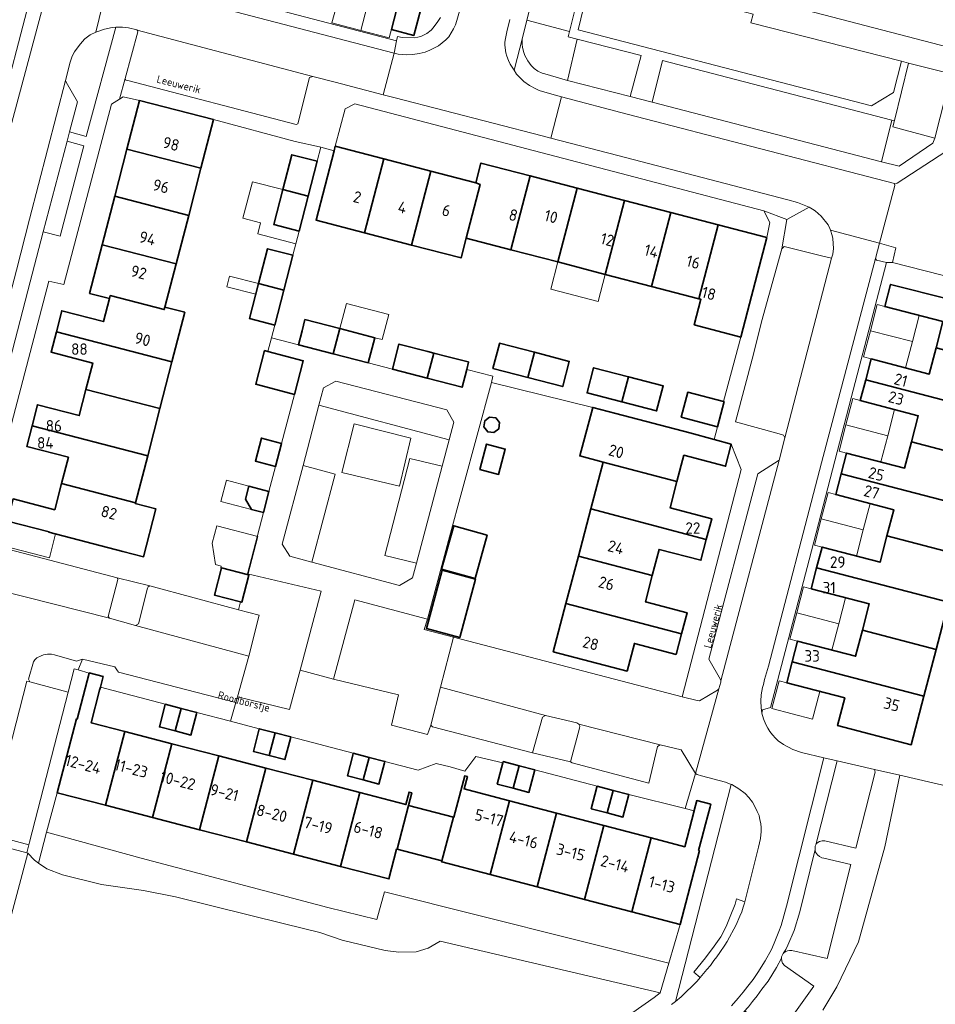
# Model space of a CAD drawing. Header units: metres. Extents: x 149984 to 156489, y 469398 to 478068.
# Tile 251 of 256: x 153404 to 153511, y 472280 to 472396. Entities that reach past the tile are written whole.
import ezdxf
from ezdxf.enums import TextEntityAlignment as Align

# ---------------------------------------------------------------- set-up
doc = ezdxf.new("R2010")
doc.units = ezdxf.units.M
doc.header["$LTSCALE"] = 0.75
for name, color, linetype, lineweight in [('B-WE-GR-BEPLANTING_CULTUUR_HEESTERS-GV', 252, 'Continuous', 18), ('B-WE-GR-BEPLANTING_CULTUUR_ROOS-GV', 252, 'Continuous', 18), ('B-WE-GR-STRUIK-GV', 252, 'Continuous', 13), ('B-WE-OG-BEBOUWING-GV', 6, 'Continuous', 35), ('B-WE-OG-BEBOUWING-T18', 1, 'Continuous', 18), ('B-WE-OG-BEBOUWING_LUIFEL-GV', 6, 'Continuous', 18), ('B-WE-OG-TERREIN_BEGROEID-GV', 252, 'Continuous', 18), ('B-WE-OG-TERREIN_ERF-GV', 252, 'Continuous', 18), ('B-WE-OG-TOPOGRAFIE-T18', 7, 'Continuous', 18), ('B-WE-VH-OPENVERHARDING_BETONSTRAATSTEEN-GV', 252, 'Continuous', 18), ('B-WE-VH-OPENVERHARDING_TEGEL-GV', 252, 'Continuous', 18)]:
    doc.layers.add(name, color=color, linetype=linetype, lineweight=lineweight)
doc.styles.add('NLCS-ISO-M500-T18', font='NLCS-ISO.ttf', dxfattribs={"height": 0.9})
doc.styles.add('NLCS-ISO-M750-T18', font='NLCS-ISO.ttf', dxfattribs={"height": 1.35})

msp = doc.modelspace()

# ---------------------------------------------------------------- linework, layer by layer
at = {"layer": 'B-WE-GR-BEPLANTING_CULTUUR_HEESTERS-GV', "flags": 128}
for points in [[(153463.521, 472395.614), (153463.027, 472393.689), (153462.983, 472393.364), (153462.97, 472392.743), (153463.019, 472392.431), (153463.133, 472391.905), (153463.296, 472391.452), (153463.427, 472391.175), (153463.64, 472390.84), (153464.007, 472390.296), (153464.37, 472389.916), (153464.805, 472389.608), (153465.294, 472389.399), (153465.62, 472389.3), (153468.303, 472388.52), (153469.436, 472393.373), (153468.36, 472393.649), (153468.511, 472394.261)], [(153506.366, 472383.885), (153505.151, 472378.977), (153507.218, 472378.47), (153511.169, 472381.17), (153511.386, 472381.75), (153506.484, 472383.096), (153506.657, 472383.809)], [(153493.44, 472368.76), (153493.73, 472369.04), (153498.258, 472367.922), (153499.28, 472367.67), (153499.36, 472367.92), (153499.41, 472368.15), (153499.51, 472368.79), (153499.42, 472369.96), (153499.33, 472370.33), (153499.144, 472370.954), (153499.08, 472371.17), (153498.87, 472371.59), (153498.04, 472372.59), (153497.37, 472373.23), (153497.04, 472373.44), (153496.634, 472373.656), (153494.03, 472372.2)], [(153504.432, 472367.646), (153504.56, 472367.42), (153505.74, 472367.15), (153506.42, 472367.17), (153506.81, 472368.9), (153504.896, 472369.413)], [(153439.111, 472350.44), (153454.382, 472346.361), (153454.93, 472348.44), (153454.11, 472349.87), (153441.1, 472353.23), (153439.64, 472352.45)], [(153450.556, 472331.861), (153453.56, 472343.249), (153449.8, 472344.18), (153446.83, 472332.78)], [(153437.247, 472343.358), (153434.81, 472334.1), (153435.69, 472332.7), (153438.282, 472332.003), (153441.01, 472342.31)], [(153429.664, 472326.411), (153432.084, 472325.76), (153430.891, 472320.982), (153429.544, 472316.195), (153435.67, 472314.7), (153436.9, 472319.334), (153439.361, 472328.606), (153430.724, 472330.637), (153430.698, 472330.533), (153430.897, 472330.481), (153430.06, 472327.294), (153429.896, 472327.337)], [(153417.59, 472324.56), (153417.94, 472324.77), (153418.98, 472328.94), (153419.07, 472329.12), (153419.25, 472329.21), (153415.44, 472330.17), (153415.53, 472329.97), (153414.38, 472325.62), (153414.55, 472325.42)], [(153453.4, 472317.346), (153454.92, 472323.19), (153451.474, 472324.085), (153451.85, 472325.32), (153443.322, 472327.589), (153440.84, 472318.283), (153448.45, 472316.42), (153447.64, 472312.85), (153451.87, 472311.762), (153452.23, 472312.85)], [(153404.83, 472297.895), (153404.957, 472297.861), (153405.727, 472297.012), (153406.201, 472296.682), (153407.15, 472300.32), (153408.405, 472304.938), (153410.655, 472313.6), (153410.751, 472313.575), (153412.149, 472318.959), (153410.87, 472319.35), (153410.396, 472319.495), (153409.69, 472316.75), (153405.16, 472299.14), (153405.081, 472298.843)], [(153469.627, 472312.994), (153469.4, 472313.16), (153465.69, 472314.01), (153465.37, 472313.81), (153464.16, 472309.62), (153468.64, 472308.55), (153469.71, 472312.53), (153469.74, 472312.74)], [(153487.506, 472305.924), (153480.964, 472280.461), (153481.64, 472281), (153483.52, 472282.83), (153483.871, 472283.264), (153483.113, 472283.878), (153484.477, 472285.561), (153485.499, 472286.926), (153486.272, 472288.017), (153486.908, 472289.246), (153487.385, 472290.406), (153487.953, 472291.861), (153488.135, 472292.498), (153489.1, 472292.139), (153490.7, 472298.55), (153490.92, 472299.58), (153491.01, 472300.39), (153491, 472300.83), (153490.96, 472301.32), (153490.86, 472301.75), (153490.78, 472302.25), (153490.56, 472302.75), (153490.31, 472303.26), (153489.98, 472303.85), (153489.57, 472304.38), (153489.14, 472304.85), (153488.41, 472305.4), (153487.57, 472305.9)], [(153407.15, 472300.32), (153406.201, 472296.682), (153407.161, 472296.013), (153409.03, 472295.317), (153413.593, 472294.187), (153418.504, 472293.449), (153422.285, 472292.71), (153435.062, 472289.537), (153439.234, 472288.538), (153441.841, 472287.625), (153446.882, 472286.408), (153448.49, 472286.235), (153450.533, 472286.278), (153451.924, 472286.713), (153453.357, 472287.535), (153479.17, 472281.46), (153480.182, 472284.938), (153446.809, 472293.299), (153445.91, 472290.08), (153440.149, 472291.479), (153418.23, 472297.25)]]:
    msp.add_lwpolyline(points, close=True, dxfattribs=at)
for points in [[(153498.237, 472279.414), (153499.908, 472282.155), (153502.448, 472287.436), (153505.523, 472298.6), (153507.275, 472306.985), (153504.3, 472307.65), (153504.4, 472307.35), (153502.12, 472298.45), (153498.49, 472299.29), (153498.16, 472299.29), (153497.88, 472299.22), (153497.68, 472299.12), (153497.51, 472298.97), (153497.426, 472298.812), (153497.35, 472298.67), (153497.337, 472298.294), (153497.35, 472298.16), (153497.41, 472297.95), (153497.64, 472297.65), (153497.86, 472297.44), (153498.15, 472297.32), (153498.36, 472297.26), (153501.55, 472296.52), (153498.76, 472285.47), (153494.63, 472286.42), (153494.35, 472286.42), (153494.12, 472286.38), (153493.9, 472286.31), (153493.71, 472286.19), (153493.606, 472286.078), (153493.41, 472285.7), (153493.401, 472285.516), (153493.45, 472285.19), (153493.52, 472284.95), (153493.77, 472284.65), (153497.21, 472282.25), (153493.07, 472276.49)], [(153521.094, 472303.777), (153507.275, 472306.985), (153505.523, 472298.6), (153502.448, 472287.436), (153499.908, 472282.155), (153498.237, 472279.414)]]:
    msp.add_lwpolyline(points, dxfattribs=at)
at = {"layer": 'B-WE-GR-BEPLANTING_CULTUUR_ROOS-GV', "flags": 128}
for points in [[(153409.852, 472382.5), (153411.78, 472381.94), (153415.285, 472394.781), (153414.83, 472394.75), (153413.93, 472394.54), (153412.934, 472394.18), (153412.28, 472393.87), (153411.95, 472393.66), (153411.65, 472393.41), (153411.33, 472393.06), (153410.98, 472392.64), (153410.43, 472391.88), (153410.15, 472391.36), (153409.92, 472390.66), (153409.37, 472388.53), (153409.379, 472388.502), (153409.44, 472388.32), (153410.78, 472386.03)], [(153409.566, 472381.414), (153406.752, 472370.754), (153408.74, 472370.26), (153411.51, 472380.86)]]:
    msp.add_lwpolyline(points, close=True, dxfattribs=at)
at = {"layer": 'B-WE-GR-STRUIK-GV', "flags": 128}
msp.add_lwpolyline([(153506.366, 472383.885), (153506.657, 472383.809), (153508.293, 472390.571), (153507.467, 472390.781), (153506.538, 472387.102), (153503.964, 472385.543), (153469.545, 472394.461), (153471.191, 472401.264), (153470.302, 472401.497), (153468.511, 472394.261), (153468.36, 472393.649), (153469.436, 472393.373), (153476.921, 472391.452), (153475.644, 472386.626), (153478.208, 472385.964), (153479.423, 472390.881)], close=True, dxfattribs=at)
at = {"layer": 'B-WE-OG-BEBOUWING-GV', "flags": 128}
for points in [[(153447.616, 472394.506), (153450.248, 472393.817), (153451.527, 472398.702), (153448.896, 472399.391)], [(153426.733, 472383.926), (153418.06, 472386.172), (153416.581, 472380.46), (153425.254, 472378.214)], [(153416.581, 472380.46), (153415.153, 472374.942), (153423.825, 472372.696), (153425.254, 472378.214)], [(153441.032, 472380.802), (153440.894, 472380.274), (153438.77, 472372.132), (153444.479, 472370.643), (153446.741, 472379.312)], [(153434.869, 472375.723), (153437.838, 472374.954), (153438.897, 472379.042), (153435.927, 472379.81)], [(153444.479, 472370.643), (153449.994, 472369.204), (153452.255, 472377.873), (153446.741, 472379.312)], [(153457.51, 472376.502), (153458.041, 472376.324), (153456.401, 472370.034), (153461.647, 472368.665), (153463.906, 472377.325), (153458.12, 472378.835)], [(153457.51, 472376.502), (153452.255, 472377.873), (153449.994, 472369.204), (153455.788, 472367.693), (153456.401, 472370.034), (153458.041, 472376.324)], [(153469.421, 472375.886), (153463.906, 472377.325), (153461.647, 472368.665), (153467.162, 472367.226)], [(153436.778, 472370.859), (153437.838, 472374.954), (153434.869, 472375.723), (153433.809, 472371.628)], [(153472.726, 472365.774), (153474.985, 472374.434), (153469.421, 472375.886), (153467.162, 472367.226)], [(153415.153, 472374.942), (153413.677, 472369.24), (153422.349, 472366.995), (153423.825, 472372.696)], [(153478.144, 472364.36), (153480.404, 472373.02), (153474.985, 472374.434), (153472.726, 472365.774)], [(153480.404, 472373.02), (153478.144, 472364.36), (153483.708, 472362.908), (153485.967, 472371.569)], [(153483.708, 472362.908), (153483.939, 472362.848), (153483.157, 472359.849), (153488.633, 472358.419), (153489.416, 472361.419), (153491.676, 472370.079), (153485.967, 472371.569)], [(153421.036, 472361.922), (153422.349, 472366.995), (153413.677, 472369.24), (153412.201, 472363.538), (153414.534, 472362.934), (153414.623, 472363.274), (153420.962, 472361.631)], [(153434.98, 472363.915), (153436.039, 472368.006), (153433.07, 472368.775), (153432.011, 472364.684)], [(153434.98, 472363.915), (153432.011, 472364.684), (153430.951, 472360.592), (153433.921, 472359.824)], [(153520.2, 472354.898), (153522.241, 472354.367), (153523.726, 472360.078), (153521.689, 472360.608), (153513.027, 472362.861), (153506.204, 472364.589), (153505.53, 472362.006), (153512.34, 472360.23), (153511.538, 472357.154)], [(153421.865, 472355.509), (153423.369, 472361.318), (153421.036, 472361.922), (153420.962, 472361.631), (153414.623, 472363.274), (153414.534, 472362.934), (153413.834, 472360.232), (153408.936, 472361.501), (153408.295, 472359.028)], [(153440.798, 472356.451), (153441.564, 472359.401), (153437.47, 472360.464), (153437.127, 472359.143), (153436.704, 472357.514)], [(153444.898, 472355.386), (153445.664, 472358.337), (153441.564, 472359.401), (153440.798, 472356.451)], [(153421.865, 472355.509), (153408.295, 472359.028), (153407.672, 472356.622), (153412.57, 472355.353), (153411.773, 472352.275), (153420.442, 472350.011)], [(153452.596, 472356.537), (153451.91, 472356.715), (153448.508, 472357.598), (153447.742, 472354.647), (153451.829, 472353.586)], [(153463.627, 472353.672), (153464.396, 472356.622), (153460.303, 472357.685), (153460.286, 472357.621), (153459.537, 472354.734)], [(153503.287, 472353.407), (153518.759, 472349.371), (153520.2, 472354.898), (153511.538, 472357.154), (153510.735, 472354.077), (153503.925, 472355.854)], [(153433.121, 472356.729), (153432.741, 472356.829), (153431.7, 472352.885), (153436.24, 472351.686), (153437.281, 472355.63)], [(153456.621, 472355.491), (153454.116, 472356.142), (153452.596, 472356.537), (153451.829, 472353.586), (153455.917, 472352.525), (153456.261, 472353.85), (153456.456, 472354.602), (153456.683, 472355.475)], [(153464.396, 472356.622), (153463.627, 472353.672), (153467.721, 472352.609), (153467.728, 472352.636), (153468.487, 472355.56)], [(153474.663, 472350.807), (153475.429, 472353.757), (153471.342, 472354.818), (153470.584, 472351.897), (153470.576, 472351.868)], [(153474.663, 472350.807), (153478.749, 472349.745), (153479.515, 472352.696), (153475.429, 472353.757)], [(153518.759, 472349.371), (153503.287, 472353.407), (153502.648, 472350.959), (153509.458, 472349.183), (153508.656, 472346.107), (153517.318, 472343.847), (153520.137, 472343.112), (153521.578, 472348.636)], [(153420.442, 472350.011), (153411.773, 472352.275), (153410.976, 472349.196), (153406.078, 472350.465), (153405.441, 472348.005), (153419.013, 472344.493)], [(153481.642, 472348.994), (153485.889, 472347.892), (153486.655, 472350.842), (153486.581, 472350.861), (153482.408, 472351.945)], [(153487.513, 472345.841), (153485.499, 472346.391), (153482.631, 472347.174), (153473.955, 472349.452), (153471.251, 472350.162), (153469.727, 472344.471), (153472.456, 472343.74), (153481.133, 472341.463), (153481.941, 472344.543), (153486.835, 472343.259)], [(153460.307, 472348.368), (153459.86, 472348.938), (153459.14, 472349.025), (153458.57, 472348.578), (153458.483, 472347.859), (153458.93, 472347.288), (153459.649, 472347.201), (153460.22, 472347.648)], [(153405.441, 472348.005), (153404.812, 472345.576), (153409.71, 472344.308), (153408.912, 472341.225), (153417.586, 472338.979), (153419.013, 472344.493)], [(153434.02, 472343.236), (153434.73, 472345.939), (153432.371, 472346.559), (153431.661, 472343.856)], [(153458.005, 472342.861), (153460.188, 472342.285), (153460.978, 472345.275), (153458.794, 472345.852)], [(153508.656, 472346.107), (153507.853, 472343.03), (153501.043, 472344.807), (153500.406, 472342.365), (153515.879, 472338.329), (153517.318, 472343.847)], [(153484.577, 472334.656), (153485.218, 472337.098), (153480.324, 472338.382), (153481.133, 472341.463), (153472.456, 472343.74), (153471.012, 472338.241)], [(153500.406, 472342.365), (153499.769, 472339.922), (153506.579, 472338.145), (153505.777, 472335.069), (153514.439, 472332.81), (153515.879, 472338.329)], [(153408.912, 472341.225), (153408.114, 472338.141), (153403.215, 472339.41), (153402.546, 472336.826), (153407.445, 472335.558), (153407.432, 472335.508), (153416.106, 472333.263), (153418.524, 472332.628), (153419.98, 472338.251), (153417.56, 472338.878), (153417.586, 472338.979)], [(153432.597, 472337.822), (153433.249, 472340.304), (153430.891, 472340.924), (153430.493, 472339.409), (153431.206, 472338.187)], [(153484.577, 472334.656), (153471.012, 472338.241), (153469.558, 472332.699), (153478.235, 472330.422), (153479.042, 472333.498), (153483.936, 472332.213)], [(153458.876, 472335.173), (153454.93, 472336.271), (153453.513, 472331.177), (153457.46, 472330.079)], [(153497.526, 472331.323), (153512.999, 472327.287), (153514.439, 472332.81), (153505.777, 472335.069), (153504.974, 472331.993), (153498.164, 472333.77)], [(153481.673, 472323.594), (153482.321, 472326.062), (153477.427, 472327.346), (153478.235, 472330.422), (153469.558, 472332.699), (153468.103, 472327.156)], [(153430.698, 472330.533), (153427.68, 472331.325), (153426.844, 472328.138), (153429.896, 472327.337), (153430.06, 472327.294), (153430.897, 472330.481)], [(153457.488, 472329.986), (153453.581, 472331.043), (153451.735, 472324.213), (153455.643, 472323.157)], [(153512.999, 472327.287), (153497.526, 472331.323), (153496.887, 472328.875), (153503.697, 472327.098), (153502.896, 472324.028), (153511.56, 472321.768)], [(153466.616, 472321.49), (153475.273, 472319.217), (153476.136, 472322.464), (153481.039, 472321.177), (153481.673, 472323.594), (153468.103, 472327.156)], [(153502.896, 472324.028), (153502.095, 472320.957), (153495.285, 472322.733), (153494.648, 472320.291), (153510.122, 472316.255), (153511.56, 472321.768)], [(153510.122, 472316.255), (153494.648, 472320.291), (153494.01, 472317.848), (153500.82, 472316.071), (153499.975, 472312.83), (153508.64, 472310.572)], [(153408.405, 472304.938), (153414.068, 472303.467), (153416.319, 472312.129), (153412.377, 472313.153), (153413.369, 472316.974), (153413.458, 472317.317), (153413.784, 472318.572), (153412.158, 472318.994), (153412.149, 472318.959), (153410.751, 472313.575), (153410.655, 472313.6)], [(153422.245, 472312.186), (153422.935, 472314.835), (153421.083, 472315.317), (153420.998, 472314.993), (153420.393, 472312.668)], [(153422.935, 472314.835), (153422.245, 472312.186), (153424.096, 472311.704), (153424.743, 472314.188), (153424.786, 472314.353)], [(153414.068, 472303.467), (153419.586, 472302.033), (153421.837, 472310.696), (153416.319, 472312.129)], [(153433.272, 472309.315), (153433.961, 472311.965), (153432.105, 472312.448), (153432.063, 472312.287), (153431.415, 472309.798)], [(153433.961, 472311.965), (153433.272, 472309.315), (153435.128, 472308.832), (153435.774, 472311.316), (153435.817, 472311.481)], [(153425.104, 472300.6), (153427.355, 472309.263), (153421.837, 472310.696), (153419.586, 472302.033)], [(153444.303, 472306.443), (153444.993, 472309.092), (153443.136, 472309.575), (153443.08, 472309.361), (153442.447, 472306.926)], [(153427.355, 472309.263), (153425.104, 472300.6), (153430.623, 472299.166), (153432.873, 472307.829)], [(153444.993, 472309.092), (153444.303, 472306.443), (153446.159, 472305.96), (153446.804, 472308.437), (153446.849, 472308.609)], [(153461.903, 472305.463), (153462.599, 472308.115), (153460.745, 472308.602), (153460.705, 472308.449), (153460.049, 472305.95)], [(153430.623, 472299.166), (153436.141, 472297.733), (153438.391, 472306.396), (153432.873, 472307.829)], [(153462.599, 472308.115), (153461.903, 472305.463), (153463.756, 472304.977), (153464.452, 472307.629)], [(153443.909, 472304.963), (153438.391, 472306.396), (153436.141, 472297.733), (153441.659, 472296.299)], [(153461.474, 472303.984), (153456.588, 472305.264), (153456.149, 472305.379), (153456.531, 472306.84), (153456.232, 472306.918), (153454.963, 472302.061), (153454.893, 472302.079), (153453.555, 472296.948), (153453.522, 472296.824), (153459.206, 472295.334)], [(153443.909, 472304.963), (153441.659, 472296.299), (153447.322, 472294.828), (153448.232, 472298.331), (153448.291, 472298.316), (153449.626, 472303.453), (153450.01, 472304.938), (153449.701, 472305.018), (153449.322, 472303.557)], [(153472.939, 472302.567), (153473.635, 472305.219), (153471.777, 472305.706), (153471.744, 472305.582), (153471.081, 472303.055)], [(153473.635, 472305.219), (153472.939, 472302.567), (153474.797, 472302.079), (153475.493, 472304.731)], [(153464.744, 472293.881), (153467.013, 472302.534), (153461.474, 472303.984), (153459.206, 472295.334)], [(153483.691, 472298.165), (153483.679, 472298.168), (153484.057, 472299.61), (153484.49, 472301.263), (153485.023, 472303.295), (153485.099, 472303.585), (153483.465, 472304.013), (153483.165, 472302.867), (153483.153, 472302.824), (153482.046, 472298.597), (153478.091, 472299.633), (153475.821, 472290.976), (153481.505, 472289.486), (153483.775, 472298.143)], [(153453.555, 472296.948), (153454.893, 472302.079), (153449.626, 472303.453), (153448.291, 472298.316)], [(153464.744, 472293.881), (153470.283, 472292.429), (153472.552, 472301.083), (153467.013, 472302.534)], [(153472.552, 472301.083), (153470.283, 472292.429), (153475.821, 472290.976), (153478.091, 472299.633)]]:
    msp.add_lwpolyline(points, close=True, dxfattribs=at)
at = {"layer": 'B-WE-OG-BEBOUWING_LUIFEL-GV', "flags": 128}
for points in [[(153445.299, 472399.24), (153441.895, 472400.131), (153440.884, 472396.27), (153440.627, 472395.29), (153444.031, 472394.399)], [(153445.299, 472399.24), (153444.031, 472394.399), (153447.359, 472393.527), (153448.628, 472398.369)], [(153434.869, 472375.723), (153431.307, 472376.646), (153430.195, 472372.349), (153432.262, 472371.814), (153431.924, 472370.508), (153436.388, 472369.352), (153436.778, 472370.859), (153433.809, 472371.628)], [(153467.162, 472367.226), (153466.333, 472364.048), (153471.897, 472362.597), (153472.726, 472365.774)], [(153432.011, 472364.684), (153428.615, 472365.564), (153428.294, 472364.324), (153431.69, 472363.445)], [(153441.564, 472359.401), (153445.664, 472358.337), (153446.536, 472358.111), (153447.306, 472361.079), (153442.335, 472362.37)], [(153505.53, 472362.006), (153504.64, 472362.238), (153503.837, 472359.162), (153508.761, 472357.878), (153509.563, 472360.954)], [(153503.837, 472359.162), (153503.035, 472356.086), (153503.925, 472355.854), (153507.958, 472354.802), (153508.761, 472357.878)], [(153502.648, 472350.959), (153501.758, 472351.191), (153500.956, 472348.115), (153505.879, 472346.831), (153506.681, 472349.907)], [(153500.956, 472348.115), (153500.153, 472345.039), (153501.043, 472344.807), (153505.076, 472343.755), (153505.879, 472346.831)], [(153431.206, 472338.187), (153430.493, 472339.409), (153430.891, 472340.924), (153428.26, 472341.615), (153427.608, 472339.133)], [(153499.769, 472339.922), (153498.879, 472340.154), (153498.076, 472337.078), (153502.999, 472335.794), (153503.801, 472338.869)], [(153402.938, 472336.724), (153402.201, 472333.875), (153407.473, 472332.51), (153408.198, 472335.31), (153407.432, 472335.508), (153407.445, 472335.558)], [(153427.601, 472331.346), (153430.763, 472330.516), (153431.941, 472335.003), (153427.123, 472336.267), (153426.589, 472334.232), (153426.98, 472331.716), (153427.652, 472331.54)], [(153498.076, 472337.078), (153497.273, 472334.002), (153498.164, 472333.77), (153502.196, 472332.718), (153502.999, 472335.794)], [(153496.887, 472328.875), (153495.996, 472329.107), (153495.195, 472326.038), (153500.118, 472324.753), (153500.919, 472327.823)], [(153500.118, 472324.753), (153495.195, 472326.038), (153494.394, 472322.965), (153495.285, 472322.733), (153499.317, 472321.682)], [(153494.01, 472317.848), (153493.119, 472318.08), (153492.273, 472314.84), (153497.049, 472313.593), (153497.895, 472316.834)]]:
    msp.add_lwpolyline(points, close=True, dxfattribs=at)
at = {"layer": 'B-WE-OG-TERREIN_BEGROEID-GV', "flags": 128}
msp.add_lwpolyline([(153490.074, 472396.323), (153471.191, 472401.264), (153469.545, 472394.461), (153503.964, 472385.543), (153506.538, 472387.102), (153507.467, 472390.781), (153489.795, 472395.272)], close=True, dxfattribs=at)
msp.add_lwpolyline([(153463.81, 472270.63), (153478.46, 472280.93), (153479.17, 472281.46), (153453.357, 472287.535), (153451.924, 472286.713), (153450.533, 472286.278), (153448.49, 472286.235), (153446.882, 472286.408), (153441.841, 472287.625), (153439.234, 472288.538), (153435.062, 472289.537), (153422.285, 472292.71), (153418.504, 472293.449), (153413.593, 472294.187), (153409.03, 472295.317), (153407.161, 472296.013), (153406.201, 472296.682), (153405.727, 472297.012), (153404.957, 472297.861), (153401.024, 472283.293), (153396.247, 472284.606), (153395.21, 472280.57), (153396.4, 472279.44)], dxfattribs=at)
at = {"layer": 'B-WE-OG-TERREIN_ERF-GV', "flags": 128}
for points in [[(153387.015, 472396.121), (153385.769, 472391.326), (153388.445, 472390.626), (153387.126, 472385.586), (153384.46, 472386.283), (153383.196, 472381.413), (153381.836, 472376.176), (153391.432, 472373.683), (153391.859, 472375.327), (153392.794, 472378.927), (153397.972, 472377.583), (153397.037, 472373.983), (153396.61, 472372.339), (153398.35, 472371.892), (153406.366, 472402.586)], [(153515.918, 472396.279), (153510.373, 472397.721), (153504.856, 472399.155), (153499.339, 472400.589), (153493.629, 472402.073), (153492.505, 472397.75), (153517.939, 472391.131)], [(153435.76, 472396.42), (153448.231, 472393.191), (153448.33, 472393.67), (153448.9, 472393.57), (153450.29, 472393.53), (153450.74, 472393.61), (153451.14, 472393.73), (153451.77, 472394.05), (153452.28, 472394.44), (153452.53, 472394.71), (153452.71, 472394.97), (153452.98, 472395.31), (153453.38, 472395.9)], [(153403.215, 472339.41), (153408.114, 472338.141), (153408.912, 472341.225), (153409.71, 472344.308), (153404.812, 472345.576), (153405.441, 472348.005), (153406.078, 472350.465), (153410.976, 472349.196), (153411.773, 472352.275), (153412.57, 472355.353), (153407.672, 472356.622), (153408.295, 472359.028), (153408.936, 472361.501), (153413.834, 472360.232), (153414.534, 472362.934), (153412.201, 472363.538), (153413.677, 472369.24), (153415.153, 472374.942), (153416.581, 472380.46), (153418.06, 472386.172), (153416.14, 472386.61), (153415.695, 472386.328), (153414.75, 472385.73), (153409.17, 472364.6), (153407.4, 472364.98), (153400.186, 472337.46)], [(153402.76, 472333.49), (153415.44, 472330.17), (153419.25, 472329.21), (153429.664, 472326.411), (153429.896, 472327.337), (153426.844, 472328.138), (153427.68, 472331.325), (153430.698, 472330.533), (153430.724, 472330.637), (153430.71, 472330.64), (153432.597, 472337.822), (153431.206, 472338.187), (153430.493, 472339.409), (153430.891, 472340.924), (153433.249, 472340.304), (153434.02, 472343.236), (153431.661, 472343.856), (153432.371, 472346.559), (153434.73, 472345.939), (153436.24, 472351.686), (153431.7, 472352.885), (153432.741, 472356.829), (153433.121, 472356.729), (153433.536, 472358.333), (153433.921, 472359.824), (153430.951, 472360.592), (153432.011, 472364.684), (153433.07, 472368.775), (153436.039, 472368.006), (153436.778, 472370.859), (153433.809, 472371.628), (153434.869, 472375.723), (153435.927, 472379.81), (153438.897, 472379.042), (153439.327, 472380.706), (153439.188, 472380.742), (153436.34, 472381.38), (153426.733, 472383.926), (153425.254, 472378.214), (153423.825, 472372.696), (153422.349, 472366.995), (153421.036, 472361.922), (153423.369, 472361.318), (153421.865, 472355.509), (153420.442, 472350.011), (153419.013, 472344.493), (153417.586, 472338.979), (153417.56, 472338.878), (153419.98, 472338.251), (153418.524, 472332.628), (153416.106, 472333.263), (153407.432, 472335.508), (153407.445, 472335.558), (153402.546, 472336.826)], [(153514.1, 472365.22), (153506.42, 472367.17), (153505.74, 472367.15), (153501.57, 472351.29), (153496.65, 472332.28), (153492.12, 472314.94), (153491.18, 472314.65), (153491.1, 472314.28), (153491.3, 472313.61), (153491.57, 472312.96), (153491.8, 472312.51), (153492.05, 472312.13), (153492.35, 472311.73), (153492.69, 472311.35), (153493.01, 472311.03), (153493.62, 472310.6), (153494.74, 472310.01), (153495.76, 472309.67), (153498.382, 472309.05), (153499.925, 472308.685), (153504.3, 472307.65), (153507.275, 472306.985), (153521.094, 472303.777)], [(153512.34, 472360.23), (153505.53, 472362.006), (153506.204, 472364.589), (153513.027, 472362.861)], [(153511.56, 472321.768), (153510.122, 472316.255), (153508.64, 472310.572), (153499.975, 472312.83), (153500.82, 472316.071), (153494.01, 472317.848), (153494.648, 472320.291), (153495.285, 472322.733), (153502.095, 472320.957), (153502.896, 472324.028), (153503.697, 472327.098), (153496.887, 472328.875), (153497.526, 472331.323), (153498.164, 472333.77), (153504.974, 472331.993), (153505.777, 472335.069), (153506.579, 472338.145), (153499.769, 472339.922), (153500.406, 472342.365), (153501.043, 472344.807), (153507.853, 472343.03), (153508.656, 472346.107), (153509.458, 472349.183), (153502.648, 472350.959), (153503.287, 472353.407), (153503.925, 472355.854), (153510.735, 472354.077), (153511.538, 472357.154)]]:
    msp.add_lwpolyline(points, dxfattribs=at)
for points in [[(153447.616, 472394.506), (153448.896, 472399.391), (153451.527, 472398.702), (153450.248, 472393.817)], [(153441.032, 472380.802), (153446.741, 472379.312), (153452.255, 472377.873), (153457.51, 472376.502), (153458.12, 472378.835), (153463.906, 472377.325), (153469.421, 472375.886), (153474.985, 472374.434), (153480.404, 472373.02), (153485.967, 472371.569), (153491.676, 472370.079), (153492.05, 472371.87), (153491.31, 472373.23), (153443.311, 472385.778), (153442.175, 472385.194)], [(153472.726, 472365.774), (153467.162, 472367.226), (153461.647, 472368.665), (153456.401, 472370.034), (153455.788, 472367.693), (153449.994, 472369.204), (153444.479, 472370.643), (153438.77, 472372.132), (153440.894, 472380.274), (153439.327, 472380.706), (153438.897, 472379.042), (153437.838, 472374.954), (153436.778, 472370.859), (153436.039, 472368.006), (153434.98, 472363.915), (153433.921, 472359.824), (153433.536, 472358.333), (153436.704, 472357.514), (153437.127, 472359.143), (153437.47, 472360.464), (153441.564, 472359.401), (153445.664, 472358.337), (153444.898, 472355.386), (153447.742, 472354.647), (153448.508, 472357.598), (153451.91, 472356.715), (153452.596, 472356.537), (153454.116, 472356.142), (153456.621, 472355.491), (153456.683, 472355.475), (153456.456, 472354.602), (153459.533, 472353.835), (153459.35, 472353.09), (153471.251, 472350.162), (153473.955, 472349.452), (153482.631, 472347.174), (153485.499, 472346.391), (153485.889, 472347.892), (153481.642, 472348.994), (153482.408, 472351.945), (153486.581, 472350.861), (153488.633, 472358.419), (153483.157, 472359.849), (153483.939, 472362.848), (153483.708, 472362.908), (153478.144, 472364.36)], [(153464.396, 472356.622), (153468.487, 472355.56), (153467.728, 472352.636), (153467.721, 472352.609), (153463.627, 472353.672), (153459.537, 472354.734), (153460.286, 472357.621), (153460.303, 472357.685)], [(153470.584, 472351.897), (153471.342, 472354.818), (153475.429, 472353.757), (153479.515, 472352.696), (153478.749, 472349.745), (153474.663, 472350.807), (153470.576, 472351.868)], [(153481.133, 472341.463), (153480.324, 472338.382), (153485.218, 472337.098), (153484.577, 472334.656), (153483.936, 472332.213), (153479.042, 472333.498), (153478.235, 472330.422), (153477.427, 472327.346), (153482.321, 472326.062), (153481.673, 472323.594), (153481.039, 472321.177), (153476.136, 472322.464), (153475.273, 472319.217), (153466.616, 472321.49), (153468.103, 472327.156), (153469.558, 472332.699), (153471.012, 472338.241), (153472.456, 472343.74), (153469.727, 472344.471), (153471.251, 472350.162), (153459.35, 472353.09), (153454.339, 472334.536), (153453.389, 472331.018), (153451.85, 472325.32), (153451.474, 472324.085), (153454.92, 472323.19), (153481.727, 472316.211), (153488.67, 472342.88), (153487.513, 472345.841), (153486.835, 472343.259), (153481.941, 472344.543)], [(153460.307, 472348.368), (153460.22, 472347.648), (153459.649, 472347.201), (153458.93, 472347.288), (153458.483, 472347.859), (153458.57, 472348.578), (153459.14, 472349.025), (153459.86, 472348.938)], [(153458.005, 472342.861), (153458.794, 472345.852), (153460.978, 472345.275), (153460.188, 472342.285)], [(153458.876, 472335.173), (153457.46, 472330.079), (153453.513, 472331.177), (153454.93, 472336.271)], [(153457.488, 472329.986), (153455.643, 472323.157), (153451.735, 472324.213), (153453.581, 472331.043)], [(153438.391, 472306.396), (153443.909, 472304.963), (153449.322, 472303.557), (153449.701, 472305.018), (153450.01, 472304.938), (153449.626, 472303.453), (153454.893, 472302.079), (153454.963, 472302.061), (153456.232, 472306.918), (153456.531, 472306.84), (153456.149, 472305.379), (153456.588, 472305.264), (153461.474, 472303.984), (153467.013, 472302.534), (153472.552, 472301.083), (153478.091, 472299.633), (153482.046, 472298.597), (153483.153, 472302.824), (153482.096, 472303.087), (153475.493, 472304.731), (153474.797, 472302.079), (153472.939, 472302.567), (153471.081, 472303.055), (153471.744, 472305.582), (153471.777, 472305.706), (153464.452, 472307.629), (153463.756, 472304.977), (153461.903, 472305.463), (153460.049, 472305.95), (153460.705, 472308.449), (153457.54, 472309.21), (153456.225, 472307.475), (153454.529, 472307.962), (153452.884, 472308.39), (153450.773, 472307.582), (153446.849, 472308.609), (153446.804, 472308.437), (153446.159, 472305.96), (153444.303, 472306.443), (153442.447, 472306.926), (153443.08, 472309.361), (153443.136, 472309.575), (153435.817, 472311.481), (153435.774, 472311.316), (153435.128, 472308.832), (153433.272, 472309.315), (153431.415, 472309.798), (153432.063, 472312.287), (153432.105, 472312.448), (153428.732, 472313.326), (153424.786, 472314.353), (153424.743, 472314.188), (153424.096, 472311.704), (153422.245, 472312.186), (153420.393, 472312.668), (153420.998, 472314.993), (153421.083, 472315.317), (153413.458, 472317.317), (153413.369, 472316.974), (153412.377, 472313.153), (153416.319, 472312.129), (153421.837, 472310.696), (153427.355, 472309.263), (153432.873, 472307.829)], [(153436.141, 472297.733), (153430.623, 472299.166), (153425.104, 472300.6), (153419.586, 472302.033), (153414.068, 472303.467), (153408.405, 472304.938), (153407.15, 472300.32), (153418.23, 472297.25), (153440.149, 472291.479), (153445.91, 472290.08), (153446.809, 472293.299), (153480.182, 472284.938), (153481.505, 472289.486), (153475.821, 472290.976), (153470.283, 472292.429), (153464.744, 472293.881), (153459.206, 472295.334), (153453.522, 472296.824), (153453.555, 472296.948), (153448.291, 472298.316), (153448.232, 472298.331), (153447.322, 472294.828), (153441.659, 472296.299)]]:
    msp.add_lwpolyline(points, close=True, dxfattribs=at)
at = {"layer": 'B-WE-VH-OPENVERHARDING_BETONSTRAATSTEEN-GV', "flags": 128}
for points in [[(153397.213, 472361.846), (153408.019, 472402.155), (153406.366, 472402.586), (153398.35, 472371.892), (153397.714, 472369.456), (153395.746, 472361.921), (153388.678, 472335.349), (153386.733, 472326.186), (153388.73, 472325.69), (153389.099, 472326.22), (153389.294, 472326.5), (153389.239, 472326.688), (153389.089, 472328.431), (153389.119, 472329.662), (153389.329, 472330.803), (153389.61, 472331.962), (153390.089, 472333.684)], [(153465.36, 472402.79), (153463.521, 472395.614), (153468.511, 472394.261), (153470.302, 472401.497)], [(153414.437, 472400.481), (153447.93, 472391.74), (153448.231, 472393.191), (153435.76, 472396.42), (153424.23, 472399.5), (153414.77, 472401.879)], [(153447.93, 472391.74), (153414.437, 472400.481), (153412.934, 472394.18), (153413.93, 472394.54), (153414.83, 472394.75), (153415.285, 472394.781), (153416.06, 472394.78), (153416.78, 472394.69), (153417.75, 472394.48), (153417.776, 472394.43), (153438.39, 472388.99), (153441.032, 472388.307), (153446.655, 472386.855)], [(153436.65, 472383.42), (153438.01, 472388.89), (153438.39, 472388.99), (153417.776, 472394.43), (153417.87, 472394.25), (153416.36, 472388.75), (153416.45, 472388.55), (153416.67, 472388.51), (153436.44, 472383.37)], [(153469.436, 472393.373), (153468.303, 472388.52), (153475.644, 472386.626), (153476.921, 472391.452)], [(153505.151, 472378.977), (153506.366, 472383.885), (153479.423, 472390.881), (153478.208, 472385.964)], [(153506.484, 472383.096), (153511.386, 472381.75), (153513.327, 472389.292), (153508.293, 472390.571), (153506.657, 472383.809)], [(153409.852, 472382.5), (153410.78, 472386.03), (153409.44, 472388.32), (153409.379, 472388.502), (153405.152, 472372.258), (153403.62, 472366.27), (153396.461, 472338.862), (153398.335, 472338.416), (153404.93, 472363.85), (153406.752, 472370.754), (153409.566, 472381.414)], [(153504.896, 472369.413), (153506.69, 472376.19), (153506.662, 472376.355), (153506.65, 472376.43), (153475.29, 472384.55), (153467.589, 472386.61), (153466.326, 472381.77), (153474.21, 472379.7), (153494.16, 472374.51), (153495.27, 472374.21), (153496.634, 472373.656), (153497.04, 472373.44), (153497.37, 472373.23), (153498.04, 472372.59), (153498.87, 472371.59), (153499.08, 472371.17), (153499.144, 472370.954)], [(153498.258, 472367.922), (153493.73, 472369.04), (153493.44, 472368.76), (153491.06, 472360.19), (153490.12, 472356.42), (153487.99, 472348.46), (153492.836, 472347.137), (153493.63, 472346.92), (153493.78, 472346.6), (153499.28, 472367.67)], [(153491.1, 472314.28), (153491.18, 472314.65), (153492.12, 472314.94), (153496.65, 472332.28), (153501.57, 472351.29), (153505.74, 472367.15), (153504.56, 472367.42), (153504.432, 472367.646), (153498.09, 472343.65), (153491.87, 472319.8), (153491.4, 472318.24), (153491.28, 472317.65), (153491.18, 472317.29), (153491.01, 472316.42), (153490.97, 472315.67), (153491.01, 472314.94)], [(153486.273, 472318.086), (153493.11, 472343.98), (153490.62, 472342.36), (153484.86, 472320.62), (153486.26, 472318.21)], [(153401.175, 472328.806), (153414.55, 472325.42), (153414.38, 472325.62), (153415.53, 472329.97), (153415.44, 472330.17), (153402.76, 472333.49), (153402.49, 472333.4), (153402.37, 472333.24)], [(153417.59, 472324.56), (153430.891, 472320.982), (153432.084, 472325.76), (153429.664, 472326.411), (153419.25, 472329.21), (153419.07, 472329.12), (153418.98, 472328.94), (153417.94, 472324.77)], [(153465.69, 472314.01), (153469.4, 472313.16), (153469.627, 472312.994), (153479.16, 472310.55), (153481.63, 472309.99), (153483.29, 472307.2), (153486.04, 472317.13), (153485.91, 472316.96), (153483.77, 472315.71), (153483.5, 472315.75), (153481.727, 472316.211), (153454.92, 472323.19), (153453.4, 472317.346)], [(153411.35, 472320.6), (153410.67, 472320.39), (153408.069, 472321.118), (153407.74, 472321.19), (153407.51, 472321.21), (153407.27, 472321.21), (153407.03, 472321.18), (153406.78, 472321.12), (153406.51, 472321.02), (153406.01, 472320.76), (153405.78, 472320.55), (153405.61, 472320.3), (153405.03, 472318.25), (153405.19, 472317.96), (153409.69, 472316.75), (153410.396, 472319.495), (153410.87, 472319.35)], [(153428.732, 472313.326), (153429.35, 472315.51), (153415.6, 472319.1), (153415.46, 472319.23), (153415.14, 472319.7), (153411.35, 472320.6), (153410.87, 472319.35), (153412.149, 472318.959), (153412.158, 472318.994), (153413.784, 472318.572), (153413.458, 472317.317), (153421.083, 472315.317), (153422.935, 472314.835), (153424.786, 472314.353)], [(153444.993, 472309.092), (153446.849, 472308.609), (153450.773, 472307.582), (153452.884, 472308.39), (153454.529, 472307.962), (153456.225, 472307.475), (153457.54, 472309.21), (153460.705, 472308.449), (153460.745, 472308.602), (153462.599, 472308.115), (153464.452, 472307.629), (153471.777, 472305.706), (153473.635, 472305.219), (153475.493, 472304.731), (153482.096, 472303.087), (153483.29, 472307.2), (153481.63, 472309.99), (153479.16, 472310.55), (153478.84, 472310.36), (153477.82, 472306.05), (153468.83, 472308.43), (153468.64, 472308.55), (153464.16, 472309.62), (153452.44, 472312.66), (153452.23, 472312.85), (153451.87, 472311.762), (153447.64, 472312.85), (153448.45, 472316.42), (153440.84, 472318.283), (153436.9, 472319.334), (153435.67, 472314.7), (153429.544, 472316.195), (153429.35, 472315.51), (153428.732, 472313.326), (153432.105, 472312.448), (153433.961, 472311.965), (153435.817, 472311.481), (153443.136, 472309.575)], [(153402.71, 472309.76), (153400.234, 472300.128), (153405.081, 472298.843), (153405.16, 472299.14), (153409.69, 472316.75), (153405.19, 472317.96), (153404.845, 472318.052)], [(153464.16, 472309.62), (153465.37, 472313.81), (153465.69, 472314.01), (153453.4, 472317.346), (153452.23, 472312.85), (153452.44, 472312.66)], [(153469.627, 472312.994), (153469.74, 472312.74), (153469.71, 472312.53), (153468.64, 472308.55), (153468.83, 472308.43), (153477.82, 472306.05), (153478.84, 472310.36), (153479.16, 472310.55)], [(153504.3, 472307.65), (153499.925, 472308.685), (153497.426, 472298.812), (153497.51, 472298.97), (153497.68, 472299.12), (153497.88, 472299.22), (153498.16, 472299.29), (153498.49, 472299.29), (153502.12, 472298.45), (153504.4, 472307.35)], [(153399.994, 472299.194), (153404.83, 472297.895), (153405.081, 472298.843), (153400.234, 472300.128), (153398.306, 472300.639), (153398.269, 472300.5), (153398.24, 472300.48), (153398.045, 472299.718)], [(153399.994, 472299.194), (153396.247, 472284.606), (153401.024, 472283.293), (153404.957, 472297.861), (153404.83, 472297.895)], [(153497.337, 472298.294), (153495.54, 472290.97), (153494.9, 472288.77), (153494.16, 472287.06), (153493.9, 472286.55), (153493.606, 472286.078), (153493.71, 472286.19), (153493.9, 472286.31), (153494.12, 472286.38), (153494.35, 472286.42), (153494.63, 472286.42), (153498.76, 472285.47), (153501.55, 472296.52), (153498.36, 472297.26), (153498.15, 472297.32), (153497.86, 472297.44), (153497.64, 472297.65), (153497.41, 472297.95), (153497.35, 472298.16)], [(153493.401, 472285.516), (153492.82, 472284.43), (153491.83, 472282.81), (153491.11, 472281.9), (153490.53, 472281.12), (153489.98, 472280.43), (153489.53, 472279.82), (153488.99, 472279.224), (153489.17, 472279.27), (153493.07, 472276.49), (153497.21, 472282.25), (153493.77, 472284.65), (153493.52, 472284.95), (153493.45, 472285.19)]]:
    msp.add_lwpolyline(points, close=True, dxfattribs=at)
for points in [[(153408.019, 472402.155), (153397.213, 472361.846)], [(153403.62, 472366.27), (153405.152, 472372.258), (153409.379, 472388.502), (153409.37, 472388.53), (153409.92, 472390.66), (153410.15, 472391.36), (153410.43, 472391.88), (153410.98, 472392.64), (153411.33, 472393.06), (153411.65, 472393.41), (153411.95, 472393.66), (153412.28, 472393.87), (153412.934, 472394.18), (153414.437, 472400.481)], [(153455.779, 472397.205), (153455.31, 472395.55), (153455.15, 472395.07), (153454.91, 472394.57), (153454.65, 472394.12), (153454.34, 472393.64), (153454.01, 472393.3), (153453.16, 472392.59), (153452.12, 472392.07), (153451.6, 472391.86), (153450.87, 472391.67), (153450.13, 472391.58), (153449.43, 472391.54), (153448.89, 472391.56), (153448.41, 472391.63), (153447.93, 472391.74), (153446.655, 472386.855), (153448.054, 472386.493), (153465.315, 472382.031), (153466.326, 472381.77), (153467.589, 472386.61), (153466.17, 472386.99), (153464.96, 472387.36), (153464.57, 472387.53), (153463.84, 472387.92), (153463.16, 472388.4), (153462.32, 472389.27), (153462.01, 472389.721), (153461.55, 472390.43), (153461.35, 472390.87), (153461.17, 472391.37), (153461.06, 472391.77), (153460.95, 472392.65), (153460.95, 472393.03), (153461, 472393.46), (153461.15, 472394.25), (153461.527, 472395.698)], [(153513.327, 472389.292), (153511.386, 472381.75), (153511.169, 472381.17), (153507.218, 472378.47), (153505.151, 472378.977), (153478.208, 472385.964), (153475.644, 472386.626), (153468.303, 472388.52), (153465.62, 472389.3), (153465.294, 472389.399), (153464.805, 472389.608), (153464.37, 472389.916), (153464.007, 472390.296), (153463.64, 472390.84), (153463.427, 472391.175), (153463.296, 472391.452), (153463.133, 472391.905), (153463.019, 472392.431), (153462.97, 472392.743), (153462.983, 472393.364), (153463.027, 472393.689), (153462.01, 472389.721), (153462.32, 472389.27), (153463.16, 472388.4), (153463.84, 472387.92), (153464.57, 472387.53), (153464.96, 472387.36), (153466.17, 472386.99), (153467.589, 472386.61), (153475.29, 472384.55), (153506.65, 472376.43), (153506.662, 472376.355), (153506.99, 472376.46), (153512.68, 472380.19)], [(153512.68, 472380.19), (153506.99, 472376.46), (153506.662, 472376.355), (153506.69, 472376.19), (153504.896, 472369.413), (153506.81, 472368.9), (153506.42, 472367.17), (153514.1, 472365.22)], [(153487.53, 472279.95), (153488.3, 472280.83), (153488.89, 472281.54), (153489.44, 472282.25), (153490.06, 472283.01), (153490.64, 472283.86), (153491.47, 472285.2), (153492.22, 472286.54), (153492.54, 472287.27), (153493.08, 472288.64), (153493.35, 472289.38), (153493.98, 472291.64), (153498.382, 472309.05), (153495.76, 472309.67), (153494.74, 472310.01), (153493.62, 472310.6), (153493.01, 472311.03), (153492.69, 472311.35), (153492.35, 472311.73), (153492.05, 472312.13), (153491.8, 472312.51), (153491.57, 472312.96), (153491.3, 472313.61), (153491.1, 472314.28), (153491.01, 472314.94), (153490.97, 472315.67), (153491.01, 472316.42), (153491.18, 472317.29), (153491.28, 472317.65), (153491.4, 472318.24), (153491.87, 472319.8), (153498.09, 472343.65), (153504.432, 472367.646), (153504.896, 472369.413), (153499.144, 472370.954), (153499.33, 472370.33), (153499.42, 472369.96), (153499.51, 472368.79), (153499.41, 472368.15), (153499.36, 472367.92), (153499.28, 472367.67), (153493.78, 472346.6), (153493.11, 472343.98), (153486.273, 472318.086), (153486.29, 472317.93), (153486.04, 472317.13), (153483.29, 472307.2), (153483.51, 472307.08), (153484.01, 472306.92), (153486.83, 472306.18), (153487.506, 472305.924), (153487.57, 472305.9), (153488.41, 472305.4), (153489.14, 472304.85), (153489.57, 472304.38), (153489.98, 472303.85), (153490.31, 472303.26), (153490.56, 472302.75), (153490.78, 472302.25), (153490.86, 472301.75), (153490.96, 472301.32), (153491, 472300.83), (153491.01, 472300.39), (153490.92, 472299.58), (153490.7, 472298.55), (153489.1, 472292.139), (153489.06, 472291.98), (153488.9, 472291.52), (153488.75, 472290.98), (153488.5, 472290.47), (153488.07, 472289.44), (153487.04, 472287.49), (153486.75, 472287.07), (153486.18, 472286.19), (153485.83, 472285.7), (153485.47, 472285.24), (153485.05, 472284.66), (153484.63, 472284.2), (153483.871, 472283.264), (153483.52, 472282.83), (153481.64, 472281), (153480.964, 472280.461), (153480.48, 472280.08)], [(153402.71, 472309.76), (153404.845, 472318.052), (153405.19, 472317.96), (153405.03, 472318.25), (153405.61, 472320.3), (153405.78, 472320.55), (153406.01, 472320.76), (153406.51, 472321.02), (153406.78, 472321.12), (153407.03, 472321.18), (153407.27, 472321.21), (153407.51, 472321.21), (153407.74, 472321.19), (153408.069, 472321.118), (153410.67, 472320.39), (153411.35, 472320.6), (153415.14, 472319.7), (153415.46, 472319.23), (153415.6, 472319.1), (153429.35, 472315.51), (153429.544, 472316.195), (153430.891, 472320.982), (153417.59, 472324.56), (153414.55, 472325.42), (153401.175, 472328.806)], [(153489.53, 472279.82), (153489.98, 472280.43), (153490.53, 472281.12), (153491.11, 472281.9), (153491.83, 472282.81), (153492.82, 472284.43), (153493.401, 472285.516), (153493.41, 472285.7), (153493.606, 472286.078), (153493.9, 472286.55), (153494.16, 472287.06), (153494.9, 472288.77), (153495.54, 472290.97), (153497.337, 472298.294), (153497.35, 472298.67), (153497.426, 472298.812), (153499.925, 472308.685), (153498.382, 472309.05), (153493.98, 472291.64), (153493.35, 472289.38), (153493.08, 472288.64), (153492.54, 472287.27), (153492.22, 472286.54), (153491.47, 472285.2), (153490.64, 472283.86), (153490.06, 472283.01), (153489.44, 472282.25), (153488.89, 472281.54), (153488.3, 472280.83), (153487.53, 472279.95)]]:
    msp.add_lwpolyline(points, dxfattribs=at)
at = {"layer": 'B-WE-VH-OPENVERHARDING_TEGEL-GV', "flags": 128}
for points in [[(153492.505, 472397.75), (153490.62, 472398.24), (153465.92, 472404.66), (153465.36, 472402.79), (153470.302, 472401.497), (153471.191, 472401.264), (153490.074, 472396.323), (153489.795, 472395.272), (153507.467, 472390.781), (153508.293, 472390.571), (153513.327, 472389.292), (153515.003, 472388.866), (153515.2, 472389.6), (153515.413, 472389.719), (153517.939, 472391.131)], [(153415.285, 472394.781), (153411.78, 472381.94), (153409.852, 472382.5), (153409.566, 472381.414), (153411.51, 472380.86), (153408.74, 472370.26), (153406.752, 472370.754), (153404.93, 472363.85), (153398.335, 472338.416), (153398.219, 472337.93), (153400.186, 472337.46), (153407.4, 472364.98), (153409.17, 472364.6), (153414.75, 472385.73), (153415.695, 472386.328), (153416.36, 472388.75), (153417.87, 472394.25), (153417.776, 472394.43), (153417.75, 472394.48), (153416.78, 472394.69), (153416.06, 472394.78)], [(153440.894, 472380.274), (153441.032, 472380.802), (153442.175, 472385.194), (153443.311, 472385.778), (153491.31, 472373.23), (153494.03, 472372.2), (153496.634, 472373.656), (153495.27, 472374.21), (153494.16, 472374.51), (153474.21, 472379.7), (153466.326, 472381.77), (153465.315, 472382.031), (153448.054, 472386.493), (153446.655, 472386.855), (153441.032, 472388.307), (153438.39, 472388.99), (153438.01, 472388.89), (153436.65, 472383.42), (153436.44, 472383.37), (153416.67, 472388.51), (153416.45, 472388.55), (153416.36, 472388.75), (153415.695, 472386.328), (153416.14, 472386.61), (153418.06, 472386.172), (153426.733, 472383.926), (153436.34, 472381.38), (153439.188, 472380.742), (153439.327, 472380.706)], [(153485.499, 472346.391), (153487.513, 472345.841), (153488.67, 472342.88), (153481.727, 472316.211), (153483.5, 472315.75), (153483.77, 472315.71), (153485.91, 472316.96), (153486.04, 472317.13), (153486.29, 472317.93), (153486.273, 472318.086), (153486.26, 472318.21), (153484.86, 472320.62), (153490.62, 472342.36), (153493.11, 472343.98), (153493.78, 472346.6), (153493.63, 472346.92), (153492.836, 472347.137), (153487.99, 472348.46), (153490.12, 472356.42), (153491.06, 472360.19), (153493.44, 472368.76), (153494.03, 472372.2), (153491.31, 472373.23), (153492.05, 472371.87), (153491.676, 472370.079), (153489.416, 472361.419), (153488.633, 472358.419), (153486.581, 472350.861), (153486.655, 472350.842), (153485.889, 472347.892)], [(153456.261, 472353.85), (153455.917, 472352.525), (153451.829, 472353.586), (153447.742, 472354.647), (153444.898, 472355.386), (153440.798, 472356.451), (153436.704, 472357.514), (153433.536, 472358.333), (153433.121, 472356.729), (153437.281, 472355.63), (153436.24, 472351.686), (153434.73, 472345.939), (153434.02, 472343.236), (153433.249, 472340.304), (153432.597, 472337.822), (153430.71, 472330.64), (153430.724, 472330.637), (153439.361, 472328.606), (153436.9, 472319.334), (153440.84, 472318.283), (153443.322, 472327.589), (153451.85, 472325.32), (153453.389, 472331.018), (153454.339, 472334.536), (153459.35, 472353.09), (153459.533, 472353.835), (153456.456, 472354.602)], [(153453.56, 472343.249), (153450.556, 472331.861), (153450.11, 472330.17), (153448.56, 472329.24), (153438.282, 472332.003), (153435.69, 472332.7), (153434.81, 472334.1), (153437.247, 472343.358), (153439.111, 472350.44), (153439.64, 472352.45), (153441.1, 472353.23), (153454.11, 472349.87), (153454.93, 472348.44), (153454.382, 472346.361)], [(153437.247, 472343.358), (153441.01, 472342.31), (153438.282, 472332.003), (153448.56, 472329.24), (153450.11, 472330.17), (153450.556, 472331.861), (153446.83, 472332.78), (153449.8, 472344.18), (153453.56, 472343.249), (153454.382, 472346.361), (153439.111, 472350.44)], [(153443.24, 472348.223), (153449.891, 472346.536), (153448.561, 472340.923), (153441.792, 472342.537)], [(153443.24, 472348.223), (153441.792, 472342.537), (153448.561, 472340.923), (153449.891, 472346.536)], [(153483.113, 472283.878), (153483.871, 472283.264), (153484.63, 472284.2), (153485.05, 472284.66), (153485.47, 472285.24), (153485.83, 472285.7), (153486.18, 472286.19), (153486.75, 472287.07), (153487.04, 472287.49), (153488.07, 472289.44), (153488.5, 472290.47), (153488.75, 472290.98), (153488.9, 472291.52), (153489.06, 472291.98), (153489.1, 472292.139), (153488.135, 472292.498), (153487.953, 472291.861), (153487.385, 472290.406), (153486.908, 472289.246), (153486.272, 472288.017), (153485.499, 472286.926), (153484.477, 472285.561)]]:
    msp.add_lwpolyline(points, close=True, dxfattribs=at)
for points in [[(153461.527, 472395.698), (153461.15, 472394.25), (153461, 472393.46), (153460.95, 472393.03), (153460.95, 472392.65), (153461.06, 472391.77), (153461.17, 472391.37), (153461.35, 472390.87), (153461.55, 472390.43), (153462.01, 472389.721), (153463.027, 472393.689), (153463.521, 472395.614), (153465.36, 472402.79)], [(153453.38, 472395.9), (153452.98, 472395.31), (153452.71, 472394.97), (153452.53, 472394.71), (153452.28, 472394.44), (153451.77, 472394.05), (153451.14, 472393.73), (153450.74, 472393.61), (153450.29, 472393.53), (153448.9, 472393.57), (153448.33, 472393.67), (153448.231, 472393.191), (153447.93, 472391.74), (153448.41, 472391.63), (153448.89, 472391.56), (153449.43, 472391.54), (153450.13, 472391.58), (153450.87, 472391.67), (153451.6, 472391.86), (153452.12, 472392.07), (153453.16, 472392.59), (153454.01, 472393.3), (153454.34, 472393.64), (153454.65, 472394.12), (153454.91, 472394.57), (153455.15, 472395.07), (153455.31, 472395.55), (153455.779, 472397.205)], [(153480.48, 472280.08), (153480.964, 472280.461), (153487.506, 472305.924), (153486.83, 472306.18), (153484.01, 472306.92), (153483.51, 472307.08), (153483.29, 472307.2), (153482.096, 472303.087), (153483.153, 472302.824), (153483.165, 472302.867), (153483.465, 472304.013), (153485.099, 472303.585), (153485.023, 472303.295), (153484.49, 472301.263), (153484.057, 472299.61), (153483.679, 472298.168), (153483.691, 472298.165), (153483.775, 472298.143), (153481.505, 472289.486), (153480.182, 472284.938), (153479.17, 472281.46), (153478.46, 472280.93), (153463.81, 472270.63)]]:
    msp.add_lwpolyline(points, dxfattribs=at)

# ---------------------------------------------------------------- texts
at = {"layer": 'B-WE-OG-BEBOUWING-T18', "style": 'NLCS-ISO-M750-T18'}
for s, rotation, p in [('98', 345.5, (153421.762, 472381.081)), ('96', 345.5, (153420.577, 472376.11)), ('2', 345.5, (153443.61, 472374.841)), ('4', 345.5, (153448.902, 472373.623)), ('6', 345.5, (153454.069, 472373.266)), ('8', 345.4, (153461.928, 472372.726)), ('10', 345.5, (153466.361, 472372.551)), ('94', 345.5, (153418.995, 472370.001)), ('12', 345.4, (153472.96, 472369.847)), ('14', 345.4, (153478.13, 472368.498)), ('16', 345.4, (153483.055, 472367.212)), ('92', 345.5, (153417.962, 472366.01)), ('18', 345.4, (153484.878, 472363.534)), ('90', 345.5, (153418.417, 472358.151)), ('21', 345.5, (153507.411, 472353.371)), ('23', 345.4, (153506.859, 472351.254)), ('20', 345, (153474.009, 472344.998)), ('25', 345.5, (153504.533, 472342.339)), ('27', 345.5, (153503.981, 472340.223)), ('82', 345.5, (153414.471, 472337.818)), ('24', 345.3, (153473.968, 472333.746)), ('26', 345.3, (153472.857, 472329.513)), ('28', 345.3, (153471.009, 472322.473)), ('35', 345.5, (153506.34, 472315.305)), ('12-24', 345.5, (153411.438, 472308.283)), ('11-23', 345.5, (153417.072, 472307.801)), ('10-22', 345.5, (153422.558, 472306.376)), ('9-21', 345.5, (153428.016, 472304.958)), ('8-20', 345.5, (153433.587, 472302.529)), ('5-17', 345.4, (153459.081, 472301.999)), ('7-19', 345.5, (153439.026, 472301.116)), ('6-18', 345.5, (153444.899, 472300.573)), ('4-16', 345.4, (153463.14, 472299.413)), ('3-15', 345.4, (153468.666, 472297.966)), ('2-14', 345.4, (153473.863, 472296.605)), ('1-13', 345.3, (153479.366, 472294.182))]:
    msp.add_text(s, height=1.35, rotation=rotation, dxfattribs=at).set_placement(p, align=Align.MIDDLE)
for s, p in [('88', (153411, 472357)), ('86', (153408, 472348)), ('84', (153407, 472346)), ('22', (153483, 472336)), ('29', (153500, 472332)), ('31', (153499, 472329)), ('33', (153497, 472321))]:
    msp.add_text(s, height=1.35, dxfattribs=at).set_placement(p, align=Align.MIDDLE)
at = {"layer": 'B-WE-OG-TOPOGRAFIE-T18', "style": 'NLCS-ISO-M500-T18'}
for s, rotation, p in [('Leeuwerik', 345.4, (153422.676, 472388.07)), ('Leeuwerik', 75.1, (153485.373, 472324.498)), ('Roodborstje', 345.4, (153430.285, 472315.526))]:
    msp.add_text(s, height=0.9, rotation=rotation, dxfattribs=at).set_placement(p, align=Align.MIDDLE)

doc.saveas('drawing.dxf')
